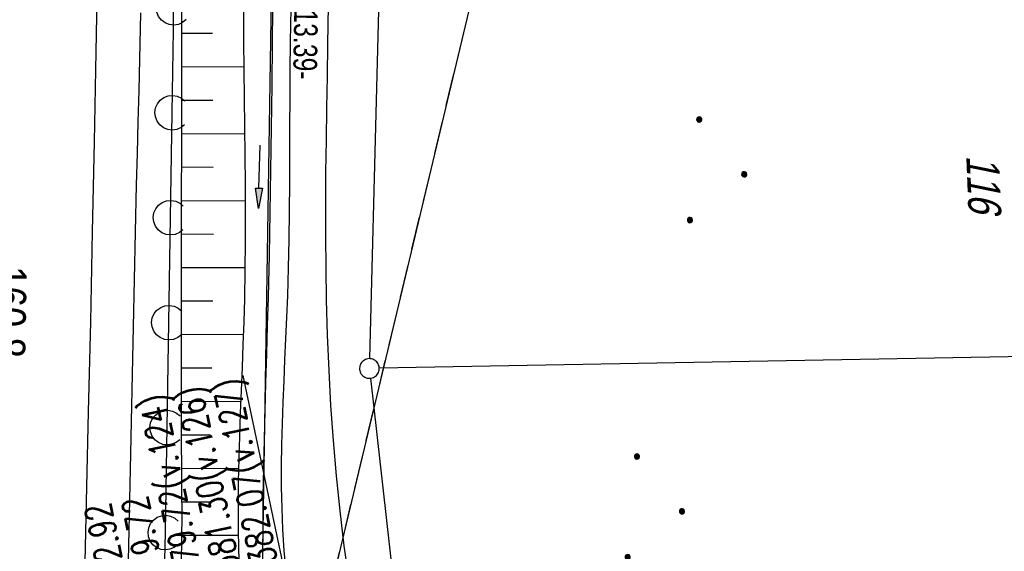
# Model space of a CAD drawing. Extents: x 511155 to 511479, y 464515 to 465450.
# Tile 18 of 41: x 511352 to 511427, y 464714 to 464754. Entities that reach past the tile are written whole.
import ezdxf

# ---------------------------------------------------------------- set-up
doc = ezdxf.new("R2010")
doc.units = 0
doc.header["$LTSCALE"] = 10
doc.header["$MEASUREMENT"] = 0
for name, pattern in [('AUSGEZOGEN', [0]), ('LT00', [0]), ('STRICHLINIE2', [0.375, 0.25, -0.125])]:
    doc.linetypes.add(name, pattern=pattern)
doc.layers.get('0').update_dxf_attribs({"linetype": 'LT00'})
for name, color, linetype in [('--EK_FBR', 1, 'LT00'), ('--EK_Haltung', 7, 'STRICHLINIE2'), ('--EK_Schacht-Text', 5, 'LT00'), ('--EL_DFK_AB_L', 21, 'LT00'), ('--EL_Haltung', 182, 'STRICHLINIE2'), ('-ST-93-1', 250, 'LT00'), ('ABSTAND', 8, 'LT00'), ('ABWASSERLTG', 24, 'LT00'), ('DFK_AB_L', 21, 'LT00'), ('DFK_FLUR_NR', 250, 'LT00'), ('DFK_GZPKT', 250, 'LT00'), ('DFK_KATASTER', 250, 'LT00'), ('DFK_NUTZUNG', 250, 'LT00'), ('GRENZNAME_B', 250, 'Continuous'), ('PFEIL', 140, 'AUSGEZOGEN'), ('V103_AFBR_BAB', 250, 'LT00'), ('V103_BOESCH', 250, 'LT00'), ('V103_BOSCHUNG', 250, 'LT00'), ('V103_GRABEN', 250, 'LT00'), ('V103_LAERM', 11, 'LT00'), ('V103_LD_MARK', 250, 'LT00')]:
    doc.layers.add(name, color=color, linetype=linetype)
doc.styles.add('Beschrift', font='ARIAL.TTF')
doc.styles.add('schachtbeschriftung', font='romans.shx', dxfattribs={"width": 0.75, "height": 2})
doc.styles.get("Standard").update_dxf_attribs({"font": 'ARIAL.TTF'})
doc.styles.add('UNIR-H', font='unir_h.shx', dxfattribs={"width": 0.8})

# ---------------------------------------------------------------- blocks, each defined once
blk = doc.blocks.new('SYMB7010')
at = {"color": 0, "linetype": 'ByBlock'}
for points in [[(-0.031408, 0.499213), (-0.093728, 0.49134), (-0.15457, 0.475719), (-0.212975, 0.452595), (-0.268021, 0.422333), (-0.31884, 0.385411), (-0.36463, 0.342411), (-0.40467, 0.29401), (-0.438329, 0.240973), (-0.465074, 0.184136), (-0.484486, 0.124395), (-0.496256, 0.062692), (-0.5002, 0)], [(-0.5002, 0), (-0.496256, -0.062692), (-0.484486, -0.124395), (-0.465075, -0.184136), (-0.438329, -0.240973), (-0.404671, -0.29401), (-0.36463, -0.342411), (-0.31884, -0.385411), (-0.268021, -0.422333), (-0.212975, -0.452595), (-0.154571, -0.475719), (-0.093728, -0.49134), (-0.031408, -0.499213), (0.031408, -0.499213)], [(0.5002, 0), (0.496256, 0.062692), (0.484485, 0.124395), (0.465074, 0.184136), (0.438329, 0.240973), (0.40467, 0.29401), (0.36463, 0.342411), (0.31884, 0.385411), (0.268021, 0.422333), (0.212975, 0.452595), (0.15457, 0.475719), (0.093728, 0.49134), (0.031408, 0.499213), (-0.031408, 0.499213)], [(0.031408, -0.499213), (0.093728, -0.491341), (0.15457, -0.475719), (0.212975, -0.452595), (0.268021, -0.422333), (0.31884, -0.385411), (0.36463, -0.342411), (0.404671, -0.294011), (0.438329, -0.240974), (0.465075, -0.184136), (0.484486, -0.124395), (0.496256, -0.062692), (0.500201, 0)]]:
    blk.add_lwpolyline(points, dxfattribs=at)
blk = doc.blocks.new('Ackerland3')
at = {"layer": 'DFK_NUTZUNG', "color": 0, "linetype": 'ByBlock'}
for p, q in [((-0.15, 2.662), (-0.15, 2.403)), ((-0.1, 2.362), (-0.1, 2.704)), ((-0.05, 2.724), (-0.05, 2.341)), ((0, 2.335), (0, 2.731)), ((0.05, 2.724), (0.05, 2.341)), ((0.1, 2.362), (0.1, 2.704)), ((0.15, 2.662), (0.15, 2.403)), ((0.2, 2.531), (0.2, 2.534)), ((-4, -1.137), (-4, -1.395)), ((-3.95, -1.437), (-3.95, -1.095)), ((-3.9, -1.075), (-3.9, -1.458)), ((-3.85, -1.464), (-3.85, -1.068)), ((-3.8, -1.075), (-3.8, -1.458)), ((-3.75, -1.437), (-3.75, -1.095)), ((-3.7, -1.137), (-3.7, -1.395)), ((-3.65, -1.268), (-3.65, -1.265)), ((3.7, -1.137), (3.7, -1.395)), ((3.75, -1.437), (3.75, -1.095)), ((3.8, -1.075), (3.8, -1.458)), ((3.85, -1.464), (3.85, -1.068)), ((3.9, -1.075), (3.9, -1.458)), ((3.95, -1.437), (3.95, -1.095)), ((4, -1.137), (4, -1.395)), ((4.05, -1.268), (4.05, -1.265))]:
    blk.add_line(p, q, dxfattribs=at)
for points in [[(0.2, 2.533), (0.18, 2.619), (0.125, 2.689), (0.045, 2.728), (-0.044, 2.728), (-0.125, 2.689), (-0.18, 2.619), (-0.2, 2.533), (-0.18, 2.446), (-0.125, 2.376), (-0.044, 2.338), (0.045, 2.338), (0.125, 2.376), (0.18, 2.446), (0.2, 2.533)], [(-3.65, -1.266), (-3.67, -1.18), (-3.725, -1.11), (-3.805, -1.071), (-3.894, -1.071), (-3.975, -1.11), (-4.03, -1.18), (-4.05, -1.266)], [(-4.05, -1.266), (-4.03, -1.353), (-3.975, -1.423), (-3.894, -1.461), (-3.805, -1.461), (-3.725, -1.423), (-3.67, -1.353), (-3.65, -1.266)], [(4.05, -1.266), (4.03, -1.18), (3.975, -1.11), (3.895, -1.071), (3.806, -1.071), (3.725, -1.11), (3.67, -1.18), (3.65, -1.266)], [(3.65, -1.266), (3.67, -1.353), (3.725, -1.423), (3.806, -1.461), (3.895, -1.461), (3.975, -1.423), (4.03, -1.353), (4.05, -1.266)]]:
    blk.add_lwpolyline(points, dxfattribs=at)
blk = doc.blocks.new('Pfreil3')
at = {"layer": 'PFEIL'}
blk.add_hatch(color=256, dxfattribs=at).paths.add_polyline_path([(-1.549, 0.273), (-1.549, -0.273), (0, 0)])
for p, q in [((-1.549, 0), (-4.831, 0)), ((-1.549, -0.273), (-1.549, 0.273)), ((-1.549, 0.273), (0, 0)), ((0, 0), (-1.549, -0.273))]:
    blk.add_line(p, q, dxfattribs=at)
blk = doc.blocks.new('SYMB7122')
at = {"color": 0, "linetype": 'ByBlock'}
for points in [[(-0.109975, -0.002365), (-0.106745, 0.026562), (-0.096041, 0.053629), (-0.078613, 0.076941), (-0.055681, 0.094866), (-0.028851, 0.106149), (0, 0.11)], [(0, 0.11), (0.028851, 0.106149), (0.055681, 0.094866), (0.078613, 0.076941), (0.096041, 0.053629), (0.106745, 0.026562), (0.109975, -0.002365)], [(-0.075234, -0.080249), (-0.093647, -0.057708), (-0.105504, -0.031126), (-0.109975, -0.002365)], [(0.109975, -0.002365), (0.105504, -0.031126), (0.093647, -0.057708), (0.075234, -0.080249)]]:
    blk.add_lwpolyline(points, dxfattribs=at)

msp = doc.modelspace()

# ---------------------------------------------------------------- linework, layer by layer
at = {"layer": '--EK_FBR'}
for points in [[(511372.58, 464754.971), (511372.535, 464752.428), (511372.51, 464750.278), (511372.495, 464748.127), (511372.485, 464745.976), (511372.477, 464743.826), (511372.465, 464741.675), (511372.447, 464739.524), (511372.418, 464737.371), (511372.374, 464735.218), (511372.311, 464733.064), (511372.25, 464731.445), (511372.18, 464729.826), (511372.106, 464728.206), (511372.034, 464726.587), (511371.967, 464724.968), (511371.91, 464723.349), (511371.868, 464721.732), (511371.846, 464720.116), (511371.849, 464718.502), (511371.88, 464716.89), (511371.946, 464715.28), (511372.05, 464713.673), (511372.165, 464712.365)], [(511376.938, 464711.972), (511376.655, 464714.035), (511376.333, 464716.701), (511376.058, 464719.37), (511375.828, 464722.044), (511375.639, 464724.72), (511375.49, 464727.399), (511375.379, 464730.079), (511375.302, 464732.76), (511375.26, 464735.196), (511375.241, 464737.633), (511375.241, 464740.069), (511375.257, 464742.506), (511375.286, 464744.943), (511375.323, 464747.38), (511375.365, 464749.818), (511375.408, 464752.256), (511375.458, 464755.18)], [(511361.109, 464754.648), (511361.03, 464751.119), (511360.972, 464748.723), (511360.911, 464746.327), (511360.849, 464743.931), (511360.789, 464741.535), (511360.703, 464737.926), (511360.622, 464734.317), (511360.545, 464730.707), (511360.469, 464727.098), (511360.395, 464723.488), (511360.319, 464719.879), (511360.219, 464715.231), (511360.116, 464710.584)]]:
    msp.add_lwpolyline(points, dxfattribs=at)
at = {"layer": '--EK_Haltung'}
msp.add_line((511417.267, 464884.947), (511372.541, 464697.95), dxfattribs=at)
at = {"layer": '--EL_DFK_AB_L'}
msp.add_line((511370.152, 464694.71), (511371.889, 464806.59), dxfattribs=at)
at = {"layer": '--EL_Haltung'}
msp.add_line((511417.267, 464884.947), (511372.541, 464697.95), dxfattribs=at)
at = {"layer": 'ABWASSERLTG'}
msp.add_lwpolyline([(511463.427, 464907.857), (511417.441, 464885.677), (511372.367, 464697.22), (511317.895, 464685.925)], dxfattribs=at)
at = {"layer": 'DFK_AB_L'}
msp.add_line((511370.152, 464694.71), (511371.889, 464806.59), dxfattribs=at)
at = {"layer": 'DFK_KATASTER'}
for p, q in [((511379.311, 464756.26), (511378.589, 464728.289)), ((511470.496, 464729.22), (511379.32, 464727.553)), ((511378.653, 464726.795), (511381.227, 464703.806))]:
    msp.add_line(p, q, dxfattribs=at)
at = {"layer": 'V103_AFBR_BAB'}
for points in [[(511372.58, 464754.971), (511372.535, 464752.428), (511372.51, 464750.278), (511372.495, 464748.127), (511372.485, 464745.976), (511372.477, 464743.826), (511372.465, 464741.675), (511372.447, 464739.524), (511372.418, 464737.371), (511372.374, 464735.218), (511372.311, 464733.064), (511372.25, 464731.445), (511372.18, 464729.826), (511372.106, 464728.206), (511372.034, 464726.587), (511371.967, 464724.968), (511371.91, 464723.349), (511371.868, 464721.732), (511371.846, 464720.116), (511371.849, 464718.502), (511371.88, 464716.89), (511371.946, 464715.28), (511372.05, 464713.673), (511372.165, 464712.365)], [(511376.938, 464711.972), (511376.655, 464714.035), (511376.333, 464716.701), (511376.058, 464719.37), (511375.828, 464722.044), (511375.639, 464724.72), (511375.49, 464727.399), (511375.379, 464730.079), (511375.302, 464732.76), (511375.26, 464735.196), (511375.241, 464737.633), (511375.241, 464740.069), (511375.257, 464742.506), (511375.286, 464744.943), (511375.323, 464747.38), (511375.365, 464749.818), (511375.408, 464752.256), (511375.458, 464755.18)], [(511361.109, 464754.648), (511361.03, 464751.119), (511360.972, 464748.723), (511360.911, 464746.327), (511360.849, 464743.931), (511360.789, 464741.535), (511360.703, 464737.926), (511360.622, 464734.317), (511360.545, 464730.707), (511360.469, 464727.098), (511360.395, 464723.488), (511360.319, 464719.879), (511360.219, 464715.231), (511360.116, 464710.584)]]:
    msp.add_lwpolyline(points, dxfattribs=at)
at = {"layer": 'V103_BOESCH'}
msp.add_lwpolyline([(511364.246, 464712.755), (511364.27, 464714.576), (511364.278, 464716.397), (511364.273, 464718.219), (511364.261, 464720.04), (511364.245, 464721.862), (511364.251, 464763.099)], dxfattribs=at)
at = {"layer": 'V103_BOSCHUNG'}
for p, q in [((511364.25, 464753.095), (511366.606, 464753.086)), ((511364.249, 464750.545), (511368.984, 464750.527)), ((511364.249, 464747.995), (511366.631, 464747.986)), ((511364.248, 464745.445), (511369.047, 464745.426)), ((511364.248, 464742.895), (511366.662, 464742.886)), ((511364.248, 464740.345), (511369.095, 464740.326)), ((511364.247, 464737.795), (511366.673, 464737.786)), ((511364.247, 464735.245), (511369.079, 464735.226)), ((511364.246, 464732.695), (511366.639, 464732.686)), ((511364.246, 464730.145), (511368.955, 464730.127)), ((511364.245, 464727.595), (511366.552, 464727.586)), ((511364.245, 464725.045), (511368.755, 464725.027)), ((511364.245, 464722.486), (511366.452, 464722.486)), ((511364.262, 464719.928), (511368.587, 464719.946)), ((511364.277, 464717.378), (511366.413, 464717.387)), ((511364.272, 464714.845), (511368.559, 464714.828))]:
    msp.add_line(p, q, dxfattribs=at)
at = {"layer": 'V103_GRABEN'}
for points in [[(511368.954, 464755.068), (511368.966, 464752.517), (511368.986, 464750.329), (511369.012, 464748.142), (511369.04, 464745.954), (511369.067, 464743.768), (511369.087, 464741.581), (511369.099, 464739.394), (511369.096, 464737.208), (511369.077, 464735.021), (511369.036, 464732.835), (511368.987, 464731.095), (511368.927, 464729.355), (511368.859, 464727.615), (511368.789, 464725.875), (511368.72, 464724.135), (511368.657, 464722.395), (511368.604, 464720.655), (511368.566, 464718.916), (511368.547, 464717.176), (511368.551, 464715.436), (511368.583, 464713.697), (511368.675, 464711.373)], [(511370.451, 464713.464), (511370.454, 464715.634), (511370.475, 464717.804), (511370.51, 464719.973), (511370.558, 464722.142), (511370.613, 464724.31), (511370.675, 464726.478), (511370.739, 464728.646), (511370.802, 464730.814), (511370.862, 464732.982), (511370.94, 464736.208), (511371.005, 464739.434), (511371.06, 464742.661), (511371.106, 464745.888), (511371.146, 464749.115), (511371.182, 464752.342), (511371.209, 464754.886)]]:
    msp.add_lwpolyline(points, dxfattribs=at)
at = {"layer": 'V103_LAERM'}
for p, q in [((511363.4, 464739.031), (511363.524, 464747.03)), ((511363.276, 464731.032), (511363.4, 464739.031)), ((511363.152, 464723.033), (511363.276, 464731.032)), ((511362.85, 464707.036), (511363.004, 464715.034))]:
    msp.add_line(p, q, dxfattribs=at)
for points in [[(511363.524, 464747.03), (511363.622, 464753.312), (511363.624, 464755.029)], [(511363.004, 464715.034), (511363.129, 464721.562), (511363.152, 464723.033)]]:
    msp.add_lwpolyline(points, dxfattribs=at)
at = {"layer": 'V103_LD_MARK'}
msp.add_lwpolyline([(511354.608, 464631.982), (511354.875, 464639.525), (511355.127, 464647.068), (511355.323, 464653.287), (511355.51, 464659.506), (511355.688, 464665.726), (511355.859, 464671.945), (511356.024, 464678.165), (511356.184, 464684.385), (511356.341, 464690.606), (511356.496, 464696.826), (511356.665, 464703.68), (511356.832, 464710.534), (511356.996, 464717.388), (511357.156, 464724.242), (511357.31, 464731.097), (511357.457, 464737.951), (511357.596, 464744.806), (511357.726, 464751.66), (511357.846, 464758.515)], dxfattribs=at)

# ---------------------------------------------------------------- block references
at = {"layer": 'DFK_GZPKT', "xscale": 1.500000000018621, "yscale": 1.5, "zscale": 1.5, "rotation": 264.7377099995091}
msp.add_blockref('SYMB7010', (511378.57, 464727.54), dxfattribs=at)
at = {"layer": 'DFK_NUTZUNG', "rotation": 264.7376999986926}
for p in [(511404.636, 464742.565), (511399.886, 464716.883)]:
    msp.add_blockref('Ackerland3', p, dxfattribs=at)
at = {"layer": 'PFEIL', "rotation": 268.6170391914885}
msp.add_blockref('Pfreil3', (511370.11, 464739.731), dxfattribs=at)
at = {"layer": 'V103_LAERM', "yscale": 12, "zscale": 12}
for p, xscale, rotation in [((511363.624, 464755.029), 12.000000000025, 89.91898999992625), ((511363.524, 464747.03), 12.00000000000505, 89.11024000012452), ((511363.4, 464739.031), 12.00000000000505, 89.11024000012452), ((511363.276, 464731.032), 12.00000000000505, 89.11024000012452), ((511363.152, 464723.033), 12.00000000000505, 89.11024000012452), ((511363.004, 464715.034), 12.00000000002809, 88.90016000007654)]:
    msp.add_blockref('SYMB7122', p, dxfattribs=dict(at, xscale=xscale, rotation=rotation))

# ---------------------------------------------------------------- texts
at = {"layer": '--EK_Schacht-Text', "style": 'schachtbeschriftung', "width": 0.75}
for s, p in [('%%UZ=382.07(v.127)', (511372.14, 464709.95)), ('Z=381.30(v.126)', (511369.322, 464709.354)), ('Z=379.72(v.124)', (511366.504, 464708.757)), ('D=382.92', (511360.869, 464707.564)), ('S=379.72', (511363.687, 464708.161))]:
    msp.add_text(s, height=2, rotation=-258.04538, dxfattribs=at).set_placement(p)
at = {"layer": '-ST-93-1', "style": 'Beschrift', "width": 0.8}
msp.add_text('  160.8', height=2.5, rotation=-91.05968, dxfattribs=at).set_placement((511349.964, 464736.921))
at = {"layer": 'ABSTAND', "width": 0.75}
msp.add_text(' -113.39-', height=1.8, rotation=-90.89015, dxfattribs=at).set_placement((511372.873, 464757.114))
at = {"layer": 'DFK_FLUR_NR', "oblique": 13.754, "width": 0.75}
msp.add_text('116', height=2.5, rotation=272.2662, dxfattribs=at).set_placement((511424.093, 464743.766))
at = {"layer": 'GRENZNAME_B', "insert": (511460.911, 464796.427), "char_height": 5.6, "attachment_point": 1, "rotation": 272.26621, "style": 'UNIR-H'}
msp.add_mtext('{\\W1;Gemarkung: Kronstetten\\PGemeinde: Schwandorf\\PLandkreis: Schwandorf}', dxfattribs=at)

doc.saveas('drawing.dxf')
